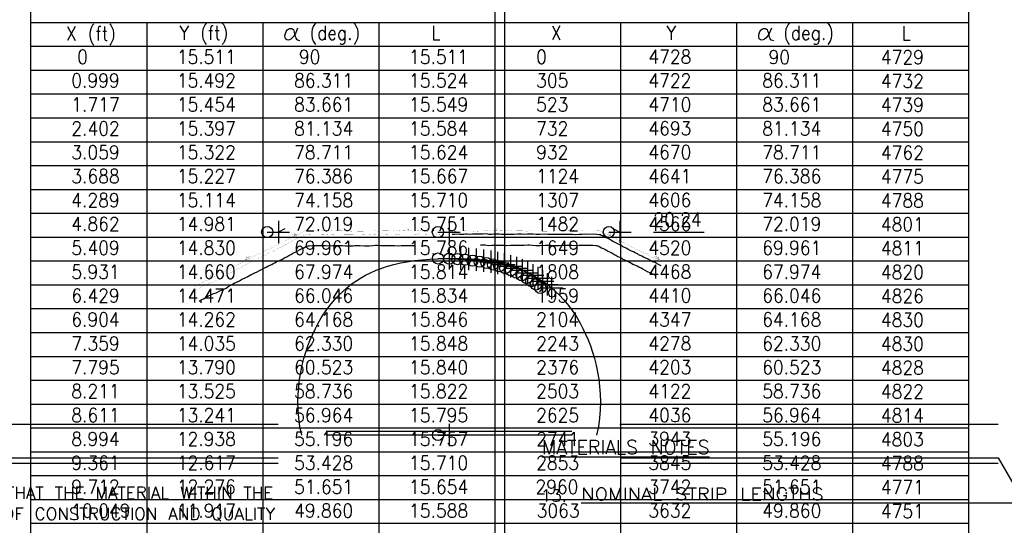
# Model space of a CAD drawing. Extents: x 0 to 1164, y 0 to 483.
# Tile 10 of 17: x 155 to 243, y 159 to 204. Entities that reach past the tile are written whole.
import ezdxf

# ---------------------------------------------------------------- set-up
doc = ezdxf.new("R2010")
doc.units = 0
doc.header["$MEASUREMENT"] = 0
for name, color, linetype in [('ARC-CENT', 1, 'CONTINUOUS'), ('ARC-CONST', 1, 'CONTINUOUS'), ('ARC-PTS', 1, 'CONTINUOUS'), ('ARC-SOIL', 1, 'CONTINUOUS'), ('DWG-LINES', 7, 'CONTINUOUS'), ('FILENAME', 1, 'CONTINUOUS'), ('OUTLINE', 7, 'CONTINUOUS'), ('POINTS', 1, 'CONTINUOUS'), ('REBAR', 7, 'CONTINUOUS'), ('RS_LABELS', 7, 'CONTINUOUS'), ('TRASH', 1, 'CONTINUOUS'), ('TUBES', 1, 'CONTINUOUS'), ('WELDS', 1, 'CONTINUOUS')]:
    doc.layers.add(name, color=color, linetype=linetype)
doc.styles.add('TXT_SHX', font='txt.shx')

# ---------------------------------------------------------------- blocks, each defined once
blk = doc.blocks.new('NTS_G1')
at = {"layer": 'WELDS', "color": 24, "linetype": 'CONTINUOUS', "style": 'TXT_SHX'}
for s, height, p in [('%%uMATERIALS NOTES', 1.25, (201.39, 165.362)), ('13.', 1.1, (201.275, 161.103))]:
    blk.add_text(s, height=height, dxfattribs=at).set_placement(p)
for s, width, p in [('DESIGN IS BASED ON THE ASSUMPTION THAT THE MATERIAL WITHIN THE', 0.997, (122.413, 161.342)), ('%%uNOMINAL STRIP LENGTHS                                ', 1.161, (204.917, 161.227)), ('REINFORCED EARTH VOLUME, METHODS OF CONSTRUCTION AND QUALITY', 1.002, (122.413, 159.457))]:
    blk.add_text(s, height=1.09999, dxfattribs=dict(at, width=width)).set_placement(p)
blk = doc.blocks.new('NTS_G3')
at = {"layer": 'WELDS', "color": 24, "linetype": 'CONTINUOUS', "style": 'TXT_SHX'}
for s, height, p in [('%%uMATERIALS NOTES', 1.25, (201.39, 165.362)), ('13.', 1.1, (201.275, 161.103))]:
    blk.add_text(s, height=height, dxfattribs=at).set_placement(p)
for s, width, p in [('DESIGN IS BASED ON THE ASSUMPTION THAT THE MATERIAL WITHIN THE', 0.997, (122.413, 161.342)), ('%%uNOMINAL STRIP LENGTHS                                ', 1.161, (204.917, 161.227)), ('REINFORCED EARTH VOLUME, METHODS OF CONSTRUCTION AND QUALITY', 1.002, (122.413, 159.457))]:
    blk.add_text(s, height=1.09999, dxfattribs=dict(at, width=width)).set_placement(p)
blk = doc.blocks.new('GSAA')
at = {"layer": 'REBAR', "color": 7, "linetype": 'CONTINUOUS'}
blk.add_lwpolyline([(0.089, 0.0832), (0.0735, 0.0474), (0.0617, 0.0292), (0.0517, 0.017), (0.0422, 0.0084), (0.0325, 0.0032), (0.0228, 0.0013), (0.0137, 0.0026), (0.0063, 0.0079), (0.0018, 0.0178), (0.0009, 0.0313), (0.0039, 0.0468), (0.0097, 0.0611), (0.017, 0.0715), (0.0249, 0.078), (0.0329, 0.0813), (0.0408, 0.0821), (0.0484, 0.081), (0.0549, 0.0783), (0.0598, 0.0737), (0.0632, 0.0667), (0.0657, 0.057), (0.068, 0.0457), (0.0708, 0.0341), (0.0739, 0.0232), (0.0773, 0.0138), (0.0814, 0.0068), (0.0878, 0.0025), (0.1028, -0.0008)], dxfattribs=at)

msp = doc.modelspace()

# ---------------------------------------------------------------- linework, layer by layer
at = {"layer": 'ARC-CENT', "color": 7, "linetype": 'CONTINUOUS'}
msp.add_lwpolyline([(179.833, 167.075), (179.67, 167.847), (179.564, 168.6), (179.505, 169.334), (179.489, 170.049), (179.508, 170.744), (179.559, 171.42), (179.638, 172.076), (179.743, 172.713), (179.872, 173.331), (180.022, 173.93), (180.192, 174.509), (180.381, 175.069), (180.588, 175.61), (180.811, 176.131), (181.051, 176.633), (181.306, 177.116), (181.576, 177.579), (181.861, 178.024), (182.161, 178.448), (182.475, 178.854), (182.804, 179.24), (183.148, 179.607), (183.507, 179.955), (183.882, 180.283), (184.272, 180.592), (184.68, 180.881), (185.106, 181.152), (185.55, 181.403), (186.014, 181.635), (186.5, 181.847), (187.008, 182.04), (187.541, 182.214), (188.099, 182.368), (188.685, 182.504), (189.298, 182.619), (189.94, 182.716), (190.611, 182.793), (191.31, 182.851), (192.043, 182.89), (193.063, 182.909), (194.082, 182.89), (194.815, 182.851), (195.514, 182.793), (196.185, 182.716), (196.827, 182.619), (197.441, 182.504), (198.026, 182.368), (198.584, 182.214), (199.117, 182.04), (199.625, 181.847), (200.111, 181.635), (200.575, 181.403), (201.02, 181.152), (201.445, 180.881), (201.853, 180.592), (202.244, 180.283), (202.618, 179.955), (202.977, 179.607), (203.321, 179.24), (203.65, 178.854), (203.964, 178.448), (204.264, 178.024), (204.549, 177.579), (204.819, 177.116), (205.074, 176.633), (205.314, 176.131), (205.537, 175.61), (205.744, 175.069), (205.933, 174.509), (206.103, 173.93), (206.254, 173.331), (206.382, 172.713), (206.487, 172.076), (206.567, 171.42), (206.618, 170.744), (206.637, 170.049), (206.62, 169.334), (206.562, 168.6), (206.456, 167.847), (206.293, 167.075)], dxfattribs=at)
msp.add_lwpolyline([(179.833, 167.075), (179.67, 167.847), (179.564, 168.6), (179.505, 169.334), (179.489, 170.049), (179.508, 170.744), (179.559, 171.42), (179.638, 172.076), (179.743, 172.713), (179.872, 173.331), (180.022, 173.93), (180.192, 174.509), (180.381, 175.069), (180.588, 175.61), (180.811, 176.131), (181.051, 176.633), (181.306, 177.116), (181.576, 177.579), (181.861, 178.024), (182.161, 178.448), (182.475, 178.854), (182.804, 179.24), (183.148, 179.607), (183.507, 179.955), (183.882, 180.283), (184.272, 180.592), (184.68, 180.881), (185.106, 181.152), (185.55, 181.403), (186.014, 181.635), (186.5, 181.847), (187.008, 182.04), (187.541, 182.214), (188.099, 182.368), (188.685, 182.504), (189.298, 182.619), (189.94, 182.716), (190.611, 182.793), (191.31, 182.851), (192.043, 182.89), (193.063, 182.909), (194.082, 182.89), (194.815, 182.851), (195.514, 182.793), (196.185, 182.716), (196.827, 182.619), (197.441, 182.504), (198.026, 182.368), (198.584, 182.214), (199.117, 182.04), (199.625, 181.847), (200.111, 181.635), (200.575, 181.403), (201.02, 181.152), (201.445, 180.881), (201.853, 180.592), (202.244, 180.283), (202.618, 179.955), (202.977, 179.607), (203.321, 179.24), (203.65, 178.854), (203.964, 178.448), (204.264, 178.024), (204.549, 177.579), (204.819, 177.116), (205.074, 176.633), (205.314, 176.131), (205.537, 175.61), (205.744, 175.069), (205.933, 174.509), (206.103, 173.93), (206.254, 173.331), (206.382, 172.713), (206.487, 172.076), (206.567, 171.42), (206.618, 170.744), (206.637, 170.049), (206.62, 169.334), (206.562, 168.6), (206.456, 167.847), (206.293, 167.075)], dxfattribs=at)
at = {"layer": 'ARC-CONST', "color": 7, "linetype": 'CONTINUOUS'}
for p, q in [((177.729, 186.283), (177.729, 184.283)), ((177.729, 186.283), (177.729, 184.283)), ((208.396, 186.283), (208.396, 184.283)), ((208.396, 186.283), (208.396, 184.283)), ((176.729, 185.283), (178.729, 185.283)), ((176.729, 185.283), (178.729, 185.283)), ((178.313, 185.575), (177.729, 185.283)), ((178.313, 185.575), (177.729, 185.283)), ((207.396, 185.283), (209.396, 185.283)), ((207.396, 185.283), (209.396, 185.283)), ((207.813, 185.575), (208.396, 185.283)), ((207.813, 185.575), (208.396, 185.283)), ((193.063, 168.075), (193.063, 166.075)), ((193.063, 168.075), (193.063, 166.075)), ((192.063, 167.075), (194.063, 167.075)), ((192.063, 167.075), (194.063, 167.075))]:
    msp.add_line(p, q, dxfattribs=at)
for centre in [(176.729, 185.283), (176.729, 185.283), (207.396, 185.283), (207.396, 185.283), (192.063, 167.075), (192.063, 167.075)]:
    msp.add_circle(centre, 0.5, dxfattribs=at)
at = {"layer": 'ARC-PTS', "color": 5, "linetype": 'CONTINUOUS'}
for p, q in [((193.063, 183.909), (193.063, 181.909)), ((193.063, 183.909), (193.063, 181.909)), ((194.068, 183.89), (194.068, 181.89)), ((194.068, 183.89), (194.068, 181.89)), ((194.796, 183.852), (194.796, 181.852)), ((194.796, 183.852), (194.796, 181.852)), ((195.491, 183.794), (195.491, 181.794)), ((195.491, 183.794), (195.491, 181.794)), ((196.158, 183.718), (196.158, 181.718)), ((196.158, 183.718), (196.158, 181.718)), ((196.798, 183.622), (196.798, 181.622)), ((196.798, 183.622), (196.798, 181.622)), ((197.411, 183.506), (197.411, 181.506)), ((197.411, 183.506), (197.411, 181.506)), ((197.997, 183.371), (197.997, 181.371)), ((197.997, 183.371), (197.997, 181.371)), ((198.558, 183.216), (198.558, 181.216)), ((198.558, 183.216), (198.558, 181.216)), ((199.093, 183.042), (199.093, 181.042)), ((199.093, 183.042), (199.093, 181.042)), ((192.063, 182.909), (194.063, 182.909)), ((192.063, 182.909), (194.063, 182.909)), ((193.068, 182.89), (195.068, 182.89)), ((193.068, 182.89), (195.068, 182.89)), ((193.796, 182.852), (195.796, 182.852)), ((193.796, 182.852), (195.796, 182.852)), ((194.491, 182.794), (196.491, 182.794)), ((194.491, 182.794), (196.491, 182.794)), ((195.158, 182.718), (197.158, 182.718)), ((195.158, 182.718), (197.158, 182.718)), ((195.798, 182.622), (197.798, 182.622)), ((195.798, 182.622), (197.798, 182.622)), ((196.411, 182.506), (198.411, 182.506)), ((196.411, 182.506), (198.411, 182.506)), ((196.997, 182.371), (198.997, 182.371)), ((196.997, 182.371), (198.997, 182.371)), ((197.558, 182.216), (199.558, 182.216)), ((197.558, 182.216), (199.558, 182.216)), ((199.606, 182.848), (199.606, 180.848)), ((199.606, 182.848), (199.606, 180.848)), ((200.096, 182.633), (200.096, 180.633)), ((200.096, 182.633), (200.096, 180.633)), ((200.566, 182.4), (200.566, 180.4)), ((200.566, 182.4), (200.566, 180.4)), ((201.016, 182.146), (201.016, 180.146)), ((201.016, 182.146), (201.016, 180.146)), ((198.093, 182.042), (200.093, 182.042)), ((198.093, 182.042), (200.093, 182.042)), ((198.606, 181.848), (200.606, 181.848)), ((198.606, 181.848), (200.606, 181.848)), ((199.096, 181.633), (201.096, 181.633)), ((199.096, 181.633), (201.096, 181.633)), ((199.566, 181.4), (201.566, 181.4)), ((199.566, 181.4), (201.566, 181.4)), ((201.447, 181.872), (201.447, 179.872)), ((201.447, 181.872), (201.447, 179.872)), ((201.861, 181.579), (201.861, 179.579)), ((201.861, 181.579), (201.861, 179.579)), ((202.257, 181.267), (202.257, 179.267)), ((202.257, 181.267), (202.257, 179.267)), ((200.016, 181.146), (202.016, 181.146)), ((200.016, 181.146), (202.016, 181.146)), ((200.447, 180.872), (202.447, 180.872)), ((200.447, 180.872), (202.447, 180.872)), ((200.861, 180.579), (202.861, 180.579)), ((200.861, 180.579), (202.861, 180.579)), ((201.257, 180.267), (203.257, 180.267)), ((201.257, 180.267), (203.257, 180.267)), ((193.063, 168.075), (193.063, 166.075)), ((193.063, 168.075), (193.063, 166.075)), ((192.063, 167.075), (194.063, 167.075)), ((192.063, 167.075), (194.063, 167.075))]:
    msp.add_line(p, q, dxfattribs=at)
at = {"layer": 'ARC-PTS', "color": 7, "linetype": 'CONTINUOUS'}
msp.add_lwpolyline([(193.063, 182.909), (194.082, 182.89), (194.815, 182.851), (195.514, 182.793), (196.185, 182.716), (196.827, 182.619), (197.441, 182.504), (198.026, 182.368), (198.584, 182.214), (199.117, 182.04), (199.625, 181.847), (200.111, 181.635), (200.575, 181.403), (201.02, 181.152), (201.445, 180.881), (201.853, 180.592), (202.244, 180.283), (202.618, 179.955), (202.977, 179.607), (203.321, 179.24), (203.65, 178.854), (203.964, 178.448), (204.264, 178.024), (204.549, 177.579), (204.819, 177.116), (205.074, 176.633), (205.314, 176.131), (205.537, 175.61), (205.744, 175.069), (205.933, 174.509), (206.103, 173.93), (206.254, 173.331), (206.382, 172.713), (206.487, 172.076), (206.567, 171.42), (206.618, 170.744), (206.637, 170.049), (206.62, 169.334), (206.562, 168.6), (206.456, 167.847), (206.293, 167.075)], dxfattribs=at)
msp.add_lwpolyline([(193.063, 182.909), (194.082, 182.89), (194.815, 182.851), (195.514, 182.793), (196.185, 182.716), (196.827, 182.619), (197.441, 182.504), (198.026, 182.368), (198.584, 182.214), (199.117, 182.04), (199.625, 181.847), (200.111, 181.635), (200.575, 181.403), (201.02, 181.152), (201.445, 180.881), (201.853, 180.592), (202.244, 180.283), (202.618, 179.955), (202.977, 179.607), (203.321, 179.24), (203.65, 178.854), (203.964, 178.448), (204.264, 178.024), (204.549, 177.579), (204.819, 177.116), (205.074, 176.633), (205.314, 176.131), (205.537, 175.61), (205.744, 175.069), (205.933, 174.509), (206.103, 173.93), (206.254, 173.331), (206.382, 172.713), (206.487, 172.076), (206.567, 171.42), (206.618, 170.744), (206.637, 170.049), (206.62, 169.334), (206.562, 168.6), (206.456, 167.847), (206.293, 167.075)], dxfattribs=at)
at = {"layer": 'ARC-PTS', "color": 5, "linetype": 'CONTINUOUS'}
for centre in [(192.063, 182.909), (192.063, 182.909), (193.068, 182.89), (193.068, 182.89), (193.796, 182.852), (193.796, 182.852), (194.491, 182.794), (194.491, 182.794), (195.158, 182.718), (195.158, 182.718), (195.798, 182.622), (195.798, 182.622), (196.411, 182.506), (196.411, 182.506), (196.997, 182.371), (196.997, 182.371), (197.558, 182.216), (197.558, 182.216), (198.093, 182.042), (198.093, 182.042), (198.606, 181.848), (198.606, 181.848), (199.096, 181.633), (199.096, 181.633), (199.566, 181.4), (199.566, 181.4), (200.016, 181.146), (200.016, 181.146), (200.447, 180.872), (200.447, 180.872), (200.861, 180.579), (200.861, 180.579), (201.257, 180.267), (201.257, 180.267), (192.063, 167.075), (192.063, 167.075)]:
    msp.add_circle(centre, 0.5, dxfattribs=at)
at = {"layer": 'ARC-SOIL', "color": 234, "linetype": 'CONTINUOUS', "const_width": 0.00984}
for points in [[(170.062, 180.334), (170.322, 180.466), (170.541, 180.564), (170.739, 180.67), (170.941, 180.78), (171.087, 180.869), (171.234, 180.915), (171.408, 180.987), (171.556, 181.059), (171.67, 181.105), (171.486, 181.243), (171.658, 181.191), (171.596, 181.409), (171.664, 181.289), (171.694, 181.52), (171.688, 181.201), (171.867, 181.431), (171.74, 181.169), (171.812, 181.185), (172.055, 181.309), (172.179, 181.373), (172.431, 181.502), (172.497, 181.57), (172.67, 181.662), (172.834, 181.742), (173.004, 181.826), (173.227, 181.956), (173.415, 182.046), (173.649, 182.134), (173.879, 182.281), (174.09, 182.355), (174.238, 182.423), (174.446, 182.533), (174.586, 182.635), (174.793, 182.723), (174.927, 182.817), (174.737, 182.849), (174.903, 182.843), (174.801, 183.004), (174.911, 182.883), (174.913, 183.152), (174.867, 182.853), (175.055, 183.132), (174.959, 182.888), (175.229, 183.12), (174.999, 182.807), (175.211, 182.894), (175.432, 183.046), (175.674, 183.176), (175.894, 183.316), (176.131, 183.396), (176.351, 183.502), (176.619, 183.631), (176.806, 183.707), (176.836, 183.685), (177.038, 183.809), (177.356, 183.977), (177.591, 184.115), (177.743, 184.205), (177.977, 184.316), (178.214, 184.436), (178.428, 184.536), (178.604, 184.642), (178.781, 184.726), (178.927, 184.804), (179.031, 184.852), (179.161, 184.912), (179.241, 184.952), (179.021, 185.065), (179.177, 184.997), (179.119, 185.215), (179.241, 184.936), (179.319, 185.189), (179.279, 184.942), (179.415, 185.095), (179.349, 184.983), (179.474, 185.037), (179.538, 185.077), (179.59, 185.095), (179.69, 185.147), (179.776, 185.207), (179.892, 185.249), (179.972, 185.319), (180.112, 185.373), (180.181, 185.389), (180.349, 185.391), (180.573, 185.397), (180.785, 185.407), (180.926, 185.393), (181.046, 185.403), (181.156, 185.409), (181.296, 185.399), (181.51, 185.397), (181.633, 185.409), (181.729, 185.419), (181.857, 185.437), (181.981, 185.433), (182.127, 185.427), (182.32, 185.431), (182.47, 185.445), (182.62, 185.437), (182.792, 185.435), (182.902, 185.417), (183.043, 185.409), (183.133, 185.401), (183.135, 185.405), (183.085, 185.519), (183.183, 185.403), (183.229, 185.561), (183.227, 185.433), (183.329, 185.509), (183.265, 185.417), (183.329, 185.423), (183.483, 185.401), (183.571, 185.373), (183.736, 185.375), (183.832, 185.369), (183.986, 185.371), (184.14, 185.369), (184.565, 185.335), (184.853, 185.355), (185.064, 185.361), (185.292, 185.355), (185.442, 185.373), (185.59, 185.367), (185.765, 185.377), (185.949, 185.377), (186.141, 185.373), (186.402, 185.385), (186.672, 185.361), (186.848, 185.365), (187.091, 185.387), (187.311, 185.385), (187.487, 185.387), (187.657, 185.395), (187.85, 185.411), (188.04, 185.413), (188.174, 185.437), (188.294, 185.421), (188.448, 185.445), (188.569, 185.419), (188.721, 185.425), (188.877, 185.423), (189.033, 185.413), (189.145, 185.425), (189.276, 185.439), (189.41, 185.449), (189.402, 185.451), (189.284, 185.593), (189.38, 185.465), (189.4, 185.559), (189.42, 185.451), (189.472, 185.493), (189.422, 185.467), (189.42, 185.469), (189.582, 185.425), (189.782, 185.403), (190.035, 185.405), (190.051, 185.391), (190.289, 185.423), (190.558, 185.371), (190.896, 185.375), (191.218, 185.349), (191.419, 185.353), (191.557, 185.367), (191.861, 185.383), (192.086, 185.367), (192.172, 185.385), (192.416, 185.381), (192.639, 185.379), (192.941, 185.367), (193.141, 185.355), (193.315, 185.351), (193.45, 185.379)], [(170.062, 180.334), (170.322, 180.466), (170.541, 180.564), (170.739, 180.67), (170.941, 180.78), (171.087, 180.869), (171.234, 180.915), (171.408, 180.987), (171.556, 181.059), (171.67, 181.105), (171.486, 181.243), (171.658, 181.191), (171.596, 181.409), (171.664, 181.289), (171.694, 181.52), (171.688, 181.201), (171.867, 181.431), (171.74, 181.169), (171.812, 181.185), (172.055, 181.309), (172.179, 181.373), (172.431, 181.502), (172.497, 181.57), (172.67, 181.662), (172.834, 181.742), (173.004, 181.826), (173.227, 181.956), (173.415, 182.046), (173.649, 182.134), (173.879, 182.281), (174.09, 182.355), (174.238, 182.423), (174.446, 182.533), (174.586, 182.635), (174.793, 182.723), (174.927, 182.817), (174.737, 182.849), (174.903, 182.843), (174.801, 183.004), (174.911, 182.883), (174.913, 183.152), (174.867, 182.853), (175.055, 183.132), (174.959, 182.888), (175.229, 183.12), (174.999, 182.807), (175.211, 182.894), (175.432, 183.046), (175.674, 183.176), (175.894, 183.316), (176.131, 183.396), (176.351, 183.502), (176.619, 183.631), (176.806, 183.707), (176.836, 183.685), (177.038, 183.809), (177.356, 183.977), (177.591, 184.115), (177.743, 184.205), (177.977, 184.316), (178.214, 184.436), (178.428, 184.536), (178.604, 184.642), (178.781, 184.726), (178.927, 184.804), (179.031, 184.852), (179.161, 184.912), (179.241, 184.952), (179.021, 185.065), (179.177, 184.997), (179.119, 185.215), (179.241, 184.936), (179.319, 185.189), (179.279, 184.942), (179.415, 185.095), (179.349, 184.983), (179.474, 185.037), (179.538, 185.077), (179.59, 185.095), (179.69, 185.147), (179.776, 185.207), (179.892, 185.249), (179.972, 185.319), (180.112, 185.373), (180.181, 185.389), (180.349, 185.391), (180.573, 185.397), (180.785, 185.407), (180.926, 185.393), (181.046, 185.403), (181.156, 185.409), (181.296, 185.399), (181.51, 185.397), (181.633, 185.409), (181.729, 185.419), (181.857, 185.437), (181.981, 185.433), (182.127, 185.427), (182.32, 185.431), (182.47, 185.445), (182.62, 185.437), (182.792, 185.435), (182.902, 185.417), (183.043, 185.409), (183.133, 185.401), (183.135, 185.405), (183.085, 185.519), (183.183, 185.403), (183.229, 185.561), (183.227, 185.433), (183.329, 185.509), (183.265, 185.417), (183.329, 185.423), (183.483, 185.401), (183.571, 185.373), (183.736, 185.375), (183.832, 185.369), (183.986, 185.371), (184.14, 185.369), (184.565, 185.335), (184.853, 185.355), (185.064, 185.361), (185.292, 185.355), (185.442, 185.373), (185.59, 185.367), (185.765, 185.377), (185.949, 185.377), (186.141, 185.373), (186.402, 185.385), (186.672, 185.361), (186.848, 185.365), (187.091, 185.387), (187.311, 185.385), (187.487, 185.387), (187.657, 185.395), (187.85, 185.411), (188.04, 185.413), (188.174, 185.437), (188.294, 185.421), (188.448, 185.445), (188.569, 185.419), (188.721, 185.425), (188.877, 185.423), (189.033, 185.413), (189.145, 185.425), (189.276, 185.439), (189.41, 185.449), (189.402, 185.451), (189.284, 185.593), (189.38, 185.465), (189.4, 185.559), (189.42, 185.451), (189.472, 185.493), (189.422, 185.467), (189.42, 185.469), (189.582, 185.425), (189.782, 185.403), (190.035, 185.405), (190.051, 185.391), (190.289, 185.423), (190.558, 185.371), (190.896, 185.375), (191.218, 185.349), (191.419, 185.353), (191.557, 185.367), (191.861, 185.383), (192.086, 185.367), (192.172, 185.385), (192.416, 185.381), (192.639, 185.379), (192.941, 185.367), (193.141, 185.355), (193.315, 185.351), (193.45, 185.379)], [(212.125, 182.635), (211.92, 182.723), (211.786, 182.817), (211.976, 182.849), (211.81, 182.843), (211.912, 183.004), (211.802, 182.883), (211.8, 183.152), (211.846, 182.853), (211.658, 183.132), (211.754, 182.888), (211.484, 183.12), (211.714, 182.807), (211.502, 182.894), (211.281, 183.046), (211.039, 183.176), (210.819, 183.316), (210.582, 183.396), (210.362, 183.502), (210.094, 183.631), (209.907, 183.707), (209.877, 183.685), (209.675, 183.809), (209.357, 183.977), (209.122, 184.115), (208.97, 184.205), (208.736, 184.316), (208.499, 184.436), (208.285, 184.536), (208.109, 184.642), (207.931, 184.726), (207.786, 184.804), (207.682, 184.852), (207.552, 184.912), (207.472, 184.952), (207.692, 185.065), (207.536, 184.997), (207.594, 185.215), (207.472, 184.936), (207.394, 185.189), (207.434, 184.942), (207.298, 185.095), (207.364, 184.983), (207.238, 185.037), (207.174, 185.077), (207.123, 185.095), (207.023, 185.147), (206.937, 185.207), (206.821, 185.249), (206.741, 185.319), (206.601, 185.373), (206.531, 185.389), (206.364, 185.391), (206.14, 185.397), (205.928, 185.407), (205.786, 185.393), (205.667, 185.403), (205.557, 185.409), (205.417, 185.399), (205.203, 185.397), (205.08, 185.409), (204.984, 185.419), (204.856, 185.437), (204.732, 185.433), (204.586, 185.427), (204.393, 185.431), (204.243, 185.445), (204.093, 185.437), (203.921, 185.435), (203.811, 185.417), (203.67, 185.409), (203.58, 185.401), (203.578, 185.405), (203.628, 185.519), (203.53, 185.403), (203.484, 185.561), (203.486, 185.433), (203.384, 185.509), (203.448, 185.417), (203.384, 185.423), (203.23, 185.401), (203.142, 185.373), (202.977, 185.375), (202.881, 185.369), (202.727, 185.371), (202.573, 185.369), (202.148, 185.335), (201.86, 185.355), (201.648, 185.361), (201.421, 185.355), (201.271, 185.373), (201.123, 185.367), (200.947, 185.377), (200.764, 185.377), (200.572, 185.373), (200.31, 185.385), (200.041, 185.361), (199.865, 185.365), (199.621, 185.387), (199.402, 185.385), (199.226, 185.387), (199.056, 185.395), (198.862, 185.411), (198.673, 185.413), (198.539, 185.437), (198.419, 185.421), (198.265, 185.445), (198.144, 185.419), (197.992, 185.425), (197.836, 185.423), (197.68, 185.413), (197.568, 185.425), (197.437, 185.439), (197.303, 185.449), (197.311, 185.451), (197.429, 185.593), (197.333, 185.465), (197.313, 185.559), (197.293, 185.451), (197.241, 185.493), (197.291, 185.467), (197.293, 185.469), (197.131, 185.425), (196.931, 185.403), (196.678, 185.405), (196.662, 185.391), (196.424, 185.423), (196.154, 185.371), (195.817, 185.375), (195.495, 185.349), (195.294, 185.353), (195.156, 185.367), (194.852, 185.383), (194.627, 185.367), (194.541, 185.385), (194.297, 185.381), (194.073, 185.379), (193.772, 185.367), (193.572, 185.355), (193.398, 185.351), (193.263, 185.379)], [(212.125, 182.635), (211.92, 182.723), (211.786, 182.817), (211.976, 182.849), (211.81, 182.843), (211.912, 183.004), (211.802, 182.883), (211.8, 183.152), (211.846, 182.853), (211.658, 183.132), (211.754, 182.888), (211.484, 183.12), (211.714, 182.807), (211.502, 182.894), (211.281, 183.046), (211.039, 183.176), (210.819, 183.316), (210.582, 183.396), (210.362, 183.502), (210.094, 183.631), (209.907, 183.707), (209.877, 183.685), (209.675, 183.809), (209.357, 183.977), (209.122, 184.115), (208.97, 184.205), (208.736, 184.316), (208.499, 184.436), (208.285, 184.536), (208.109, 184.642), (207.931, 184.726), (207.786, 184.804), (207.682, 184.852), (207.552, 184.912), (207.472, 184.952), (207.692, 185.065), (207.536, 184.997), (207.594, 185.215), (207.472, 184.936), (207.394, 185.189), (207.434, 184.942), (207.298, 185.095), (207.364, 184.983), (207.238, 185.037), (207.174, 185.077), (207.123, 185.095), (207.023, 185.147), (206.937, 185.207), (206.821, 185.249), (206.741, 185.319), (206.601, 185.373), (206.531, 185.389), (206.364, 185.391), (206.14, 185.397), (205.928, 185.407), (205.786, 185.393), (205.667, 185.403), (205.557, 185.409), (205.417, 185.399), (205.203, 185.397), (205.08, 185.409), (204.984, 185.419), (204.856, 185.437), (204.732, 185.433), (204.586, 185.427), (204.393, 185.431), (204.243, 185.445), (204.093, 185.437), (203.921, 185.435), (203.811, 185.417), (203.67, 185.409), (203.58, 185.401), (203.578, 185.405), (203.628, 185.519), (203.53, 185.403), (203.484, 185.561), (203.486, 185.433), (203.384, 185.509), (203.448, 185.417), (203.384, 185.423), (203.23, 185.401), (203.142, 185.373), (202.977, 185.375), (202.881, 185.369), (202.727, 185.371), (202.573, 185.369), (202.148, 185.335), (201.86, 185.355), (201.648, 185.361), (201.421, 185.355), (201.271, 185.373), (201.123, 185.367), (200.947, 185.377), (200.764, 185.377), (200.572, 185.373), (200.31, 185.385), (200.041, 185.361), (199.865, 185.365), (199.621, 185.387), (199.402, 185.385), (199.226, 185.387), (199.056, 185.395), (198.862, 185.411), (198.673, 185.413), (198.539, 185.437), (198.419, 185.421), (198.265, 185.445), (198.144, 185.419), (197.992, 185.425), (197.836, 185.423), (197.68, 185.413), (197.568, 185.425), (197.437, 185.439), (197.303, 185.449), (197.311, 185.451), (197.429, 185.593), (197.333, 185.465), (197.313, 185.559), (197.293, 185.451), (197.241, 185.493), (197.291, 185.467), (197.293, 185.469), (197.131, 185.425), (196.931, 185.403), (196.678, 185.405), (196.662, 185.391), (196.424, 185.423), (196.154, 185.371), (195.817, 185.375), (195.495, 185.349), (195.294, 185.353), (195.156, 185.367), (194.852, 185.383), (194.627, 185.367), (194.541, 185.385), (194.297, 185.381), (194.073, 185.379), (193.772, 185.367), (193.572, 185.355), (193.398, 185.351), (193.263, 185.379)], [(170.084, 179.927), (170.316, 180.069), (170.547, 180.186), (170.783, 180.316), (170.981, 180.446), (171.234, 180.54), (171.496, 180.672), (171.756, 180.746), (172.033, 180.915), (172.245, 180.989), (172.542, 181.127), (172.822, 181.319), (173.06, 181.429), (173.301, 181.578), (173.523, 181.666), (173.755, 181.776), (174.028, 181.95), (174.272, 182.064), (174.47, 182.152), (174.807, 182.349), (174.993, 182.443), (175.159, 182.551), (175.382, 182.615), (175.572, 182.725), (175.798, 182.839), (175.988, 182.942), (176.197, 183.034), (176.349, 183.112), (176.515, 183.186), (176.641, 183.236), (176.754, 183.33), (176.968, 183.42), (177.094, 183.49), (177.27, 183.57), (177.461, 183.653), (177.569, 183.709), (177.707, 183.807), (177.879, 183.889), (178.047, 183.965), (178.216, 184.059), (178.358, 184.129), (178.558, 184.259), (178.762, 184.35), (178.945, 184.432), (179.077, 184.52), (179.227, 184.616), (179.391, 184.704), (179.562, 184.756), (179.728, 184.854), (179.868, 184.948), (180.012, 184.979), (180.122, 185.047), (180.173, 185.019), (180.383, 185.049), (180.733, 185.075), (181.226, 185.065), (181.43, 185.077), (181.697, 185.059), (181.995, 185.069), (182.33, 185.043), (182.578, 185.059), (182.86, 185.069), (183.157, 185.071), (183.523, 185.069), (183.768, 185.057), (183.87, 185.057), (184.07, 185.057), (184.389, 185.055), (184.535, 185.071), (184.781, 185.071), (185.038, 185.075), (185.506, 185.053), (185.831, 185.051), (186.133, 185.075), (186.383, 185.091), (186.608, 185.101), (186.944, 185.071), (187.143, 185.079), (187.475, 185.087), (187.85, 185.073), (188.188, 185.069), (188.468, 185.051), (188.709, 185.071), (188.953, 185.073), (189.139, 185.079), (189.368, 185.081), (189.628, 185.077), (189.855, 185.073), (190.075, 185.057), (190.331, 185.119), (190.588, 185.103), (190.86, 185.097), (191.154, 185.079), (191.363, 185.081), (191.561, 185.083), (191.819, 185.073), (192.042, 185.101), (192.186, 185.091), (192.336, 185.073), (192.464, 185.057), (192.568, 185.067), (192.735, 185.067), (192.879, 185.083), (193.137, 185.071), (193.291, 185.071), (193.378, 185.061)], [(170.084, 179.927), (170.316, 180.069), (170.547, 180.186), (170.783, 180.316), (170.981, 180.446), (171.234, 180.54), (171.496, 180.672), (171.756, 180.746), (172.033, 180.915), (172.245, 180.989), (172.542, 181.127), (172.822, 181.319), (173.06, 181.429), (173.301, 181.578), (173.523, 181.666), (173.755, 181.776), (174.028, 181.95), (174.272, 182.064), (174.47, 182.152), (174.807, 182.349), (174.993, 182.443), (175.159, 182.551), (175.382, 182.615), (175.572, 182.725), (175.798, 182.839), (175.988, 182.942), (176.197, 183.034), (176.349, 183.112), (176.515, 183.186), (176.641, 183.236), (176.754, 183.33), (176.968, 183.42), (177.094, 183.49), (177.27, 183.57), (177.461, 183.653), (177.569, 183.709), (177.707, 183.807), (177.879, 183.889), (178.047, 183.965), (178.216, 184.059), (178.358, 184.129), (178.558, 184.259), (178.762, 184.35), (178.945, 184.432), (179.077, 184.52), (179.227, 184.616), (179.391, 184.704), (179.562, 184.756), (179.728, 184.854), (179.868, 184.948), (180.012, 184.979), (180.122, 185.047), (180.173, 185.019), (180.383, 185.049), (180.733, 185.075), (181.226, 185.065), (181.43, 185.077), (181.697, 185.059), (181.995, 185.069), (182.33, 185.043), (182.578, 185.059), (182.86, 185.069), (183.157, 185.071), (183.523, 185.069), (183.768, 185.057), (183.87, 185.057), (184.07, 185.057), (184.389, 185.055), (184.535, 185.071), (184.781, 185.071), (185.038, 185.075), (185.506, 185.053), (185.831, 185.051), (186.133, 185.075), (186.383, 185.091), (186.608, 185.101), (186.944, 185.071), (187.143, 185.079), (187.475, 185.087), (187.85, 185.073), (188.188, 185.069), (188.468, 185.051), (188.709, 185.071), (188.953, 185.073), (189.139, 185.079), (189.368, 185.081), (189.628, 185.077), (189.855, 185.073), (190.075, 185.057), (190.331, 185.119), (190.588, 185.103), (190.86, 185.097), (191.154, 185.079), (191.363, 185.081), (191.561, 185.083), (191.819, 185.073), (192.042, 185.101), (192.186, 185.091), (192.336, 185.073), (192.464, 185.057), (192.568, 185.067), (192.735, 185.067), (192.879, 185.083), (193.137, 185.071), (193.291, 185.071), (193.378, 185.061)]]:
    msp.add_lwpolyline(points, dxfattribs=at)
at = {"layer": 'ARC-SOIL', "color": 234, "linetype": 'CONTINUOUS'}
for points in [[(212.087, 182.241), (211.906, 182.349), (211.72, 182.443), (211.554, 182.551), (211.33, 182.615), (211.141, 182.725), (210.915, 182.839), (210.725, 182.942), (210.516, 183.034), (210.364, 183.112), (210.198, 183.186), (210.072, 183.236), (209.958, 183.33), (209.745, 183.42), (209.619, 183.49), (209.443, 183.57), (209.251, 183.653), (209.144, 183.709), (209.006, 183.807), (208.834, 183.889), (208.666, 183.965), (208.497, 184.059), (208.355, 184.129), (208.155, 184.259), (207.951, 184.35), (207.768, 184.432), (207.636, 184.52), (207.486, 184.616), (207.322, 184.704), (207.151, 184.756), (206.985, 184.854), (206.845, 184.948), (206.701, 184.979), (206.591, 185.047), (206.539, 185.019), (206.33, 185.049), (205.98, 185.075), (205.487, 185.065), (205.283, 185.077), (205.016, 185.059), (204.718, 185.069), (204.383, 185.043), (204.135, 185.059), (203.853, 185.069), (203.556, 185.071), (203.19, 185.069), (202.945, 185.057), (202.843, 185.057), (202.643, 185.057), (202.323, 185.055), (202.178, 185.071), (201.932, 185.071), (201.674, 185.075), (201.207, 185.053), (200.882, 185.051), (200.58, 185.075), (200.33, 185.091), (200.105, 185.101), (199.769, 185.071), (199.569, 185.079), (199.238, 185.087), (198.862, 185.073), (198.525, 185.069), (198.245, 185.051), (198.004, 185.071), (197.76, 185.073), (197.574, 185.079), (197.345, 185.081), (197.085, 185.077), (196.857, 185.073), (196.638, 185.057), (196.382, 185.119), (196.124, 185.103), (195.853, 185.097), (195.559, 185.079), (195.35, 185.081), (195.152, 185.083), (194.894, 185.073), (194.671, 185.101), (194.527, 185.091), (194.377, 185.073), (194.249, 185.057), (194.145, 185.067), (193.978, 185.067), (193.834, 185.083), (193.576, 185.071), (193.422, 185.071), (193.334, 185.061)], [(212.087, 182.241), (211.906, 182.349), (211.72, 182.443), (211.554, 182.551), (211.33, 182.615), (211.141, 182.725), (210.915, 182.839), (210.725, 182.942), (210.516, 183.034), (210.364, 183.112), (210.198, 183.186), (210.072, 183.236), (209.958, 183.33), (209.745, 183.42), (209.619, 183.49), (209.443, 183.57), (209.251, 183.653), (209.144, 183.709), (209.006, 183.807), (208.834, 183.889), (208.666, 183.965), (208.497, 184.059), (208.355, 184.129), (208.155, 184.259), (207.951, 184.35), (207.768, 184.432), (207.636, 184.52), (207.486, 184.616), (207.322, 184.704), (207.151, 184.756), (206.985, 184.854), (206.845, 184.948), (206.701, 184.979), (206.591, 185.047), (206.539, 185.019), (206.33, 185.049), (205.98, 185.075), (205.487, 185.065), (205.283, 185.077), (205.016, 185.059), (204.718, 185.069), (204.383, 185.043), (204.135, 185.059), (203.853, 185.069), (203.556, 185.071), (203.19, 185.069), (202.945, 185.057), (202.843, 185.057), (202.643, 185.057), (202.323, 185.055), (202.178, 185.071), (201.932, 185.071), (201.674, 185.075), (201.207, 185.053), (200.882, 185.051), (200.58, 185.075), (200.33, 185.091), (200.105, 185.101), (199.769, 185.071), (199.569, 185.079), (199.238, 185.087), (198.862, 185.073), (198.525, 185.069), (198.245, 185.051), (198.004, 185.071), (197.76, 185.073), (197.574, 185.079), (197.345, 185.081), (197.085, 185.077), (196.857, 185.073), (196.638, 185.057), (196.382, 185.119), (196.124, 185.103), (195.853, 185.097), (195.559, 185.079), (195.35, 185.081), (195.152, 185.083), (194.894, 185.073), (194.671, 185.101), (194.527, 185.091), (194.377, 185.073), (194.249, 185.057), (194.145, 185.067), (193.978, 185.067), (193.834, 185.083), (193.576, 185.071), (193.422, 185.071), (193.334, 185.061)], [(170.606, 179.074), (170.804, 179.195), (171.015, 179.303), (171.299, 179.459), (171.435, 179.548), (171.634, 179.622), (171.861, 179.736), (172.161, 179.821), (172.464, 180.006), (172.621, 180.061), (173.039, 180.255), (173.318, 180.446), (173.535, 180.546), (173.753, 180.682), (173.922, 180.749), (174.239, 180.899), (174.51, 181.071), (174.687, 181.154), (174.927, 181.26), (175.286, 181.471), (175.493, 181.575), (175.578, 181.631), (175.776, 181.687), (176.048, 181.845), (176.263, 181.953), (176.429, 182.044), (176.627, 182.131), (176.781, 182.21), (176.903, 182.264), (177.155, 182.364), (177.277, 182.465), (177.406, 182.519), (177.544, 182.596), (177.677, 182.656), (177.892, 182.75), (178.091, 182.854), (178.215, 182.942), (178.3, 182.982), (178.495, 183.07), (178.68, 183.172), (178.853, 183.258), (179.039, 183.378), (179.171, 183.438), (179.43, 183.553), (179.624, 183.683), (179.734, 183.753), (179.775, 183.776), (179.967, 183.833), (180.261, 184.007), (180.269, 184.012), (180.394, 184.04), (180.395, 184.041), (180.491, 184.055), (180.76, 184.075), (181.245, 184.065), (181.425, 184.075), (181.68, 184.058), (181.973, 184.068), (182.324, 184.041), (182.628, 184.061), (182.881, 184.069), (183.158, 184.071), (183.496, 184.069), (183.744, 184.057), (184.067, 184.057), (184.441, 184.055), (184.59, 184.071), (184.789, 184.071), (185.023, 184.075), (185.479, 184.054), (185.868, 184.051), (186.204, 184.078), (186.437, 184.093), (186.586, 184.099), (186.919, 184.07), (187.175, 184.08), (187.468, 184.087), (187.826, 184.074), (188.15, 184.07), (188.477, 184.049), (188.754, 184.072), (188.973, 184.073), (189.159, 184.079), (189.365, 184.081), (189.611, 184.077), (189.81, 184.074), (189.967, 184.063)], [(170.606, 179.074), (170.804, 179.195), (171.015, 179.303), (171.299, 179.459), (171.435, 179.548), (171.634, 179.622), (171.861, 179.736), (172.161, 179.821), (172.464, 180.006), (172.621, 180.061), (173.039, 180.255), (173.318, 180.446), (173.535, 180.546), (173.753, 180.682), (173.922, 180.749), (174.239, 180.899), (174.51, 181.071), (174.687, 181.154), (174.927, 181.26), (175.286, 181.471), (175.493, 181.575), (175.578, 181.631), (175.776, 181.687), (176.048, 181.845), (176.263, 181.953), (176.429, 182.044), (176.627, 182.131), (176.781, 182.21), (176.903, 182.264), (177.155, 182.364), (177.277, 182.465), (177.406, 182.519), (177.544, 182.596), (177.677, 182.656), (177.892, 182.75), (178.091, 182.854), (178.215, 182.942), (178.3, 182.982), (178.495, 183.07), (178.68, 183.172), (178.853, 183.258), (179.039, 183.378), (179.171, 183.438), (179.43, 183.553), (179.624, 183.683), (179.734, 183.753), (179.775, 183.776), (179.967, 183.833), (180.261, 184.007), (180.269, 184.012), (180.394, 184.04), (180.395, 184.041), (180.491, 184.055), (180.76, 184.075), (181.245, 184.065), (181.425, 184.075), (181.68, 184.058), (181.973, 184.068), (182.324, 184.041), (182.628, 184.061), (182.881, 184.069), (183.158, 184.071), (183.496, 184.069), (183.744, 184.057), (184.067, 184.057), (184.441, 184.055), (184.59, 184.071), (184.789, 184.071), (185.023, 184.075), (185.479, 184.054), (185.868, 184.051), (186.204, 184.078), (186.437, 184.093), (186.586, 184.099), (186.919, 184.07), (187.175, 184.08), (187.468, 184.087), (187.826, 184.074), (188.15, 184.07), (188.477, 184.049), (188.754, 184.072), (188.973, 184.073), (189.159, 184.079), (189.365, 184.081), (189.611, 184.077), (189.81, 184.074), (189.967, 184.063)], [(211.577, 181.381), (211.424, 181.472), (211.22, 181.575), (211.135, 181.631), (210.937, 181.687), (210.665, 181.845), (210.45, 181.953), (210.284, 182.044), (210.086, 182.131), (209.932, 182.21), (209.81, 182.264), (209.557, 182.364), (209.436, 182.465), (209.307, 182.519), (209.168, 182.596), (209.036, 182.656), (208.82, 182.75), (208.621, 182.854), (208.497, 182.942), (208.413, 182.982), (208.218, 183.07), (208.033, 183.172), (207.859, 183.258), (207.674, 183.378), (207.542, 183.438), (207.283, 183.553), (207.089, 183.683), (206.979, 183.753), (206.937, 183.776), (206.746, 183.833), (206.451, 184.007), (206.444, 184.012), (206.319, 184.04), (206.318, 184.041), (206.222, 184.055), (205.953, 184.075), (205.468, 184.065), (205.287, 184.075), (205.032, 184.058), (204.74, 184.068), (204.389, 184.041), (204.085, 184.061), (203.832, 184.069), (203.555, 184.071), (203.217, 184.069), (202.969, 184.057), (202.646, 184.057), (202.272, 184.055), (202.123, 184.071), (201.924, 184.071), (201.69, 184.075), (201.234, 184.054), (200.845, 184.051), (200.508, 184.078), (200.276, 184.093), (200.127, 184.099), (199.794, 184.07), (199.537, 184.08), (199.245, 184.087), (198.887, 184.074), (198.563, 184.07), (198.236, 184.049), (197.958, 184.072), (197.74, 184.073), (197.554, 184.079), (197.348, 184.081), (197.102, 184.077), (196.902, 184.074), (196.554, 184.049), (196.293, 184.112), (196.166, 184.104), (195.894, 184.098), (195.865, 184.096)], [(211.577, 181.381), (211.424, 181.472), (211.22, 181.575), (211.135, 181.631), (210.937, 181.687), (210.665, 181.845), (210.45, 181.953), (210.284, 182.044), (210.086, 182.131), (209.932, 182.21), (209.81, 182.264), (209.557, 182.364), (209.436, 182.465), (209.307, 182.519), (209.168, 182.596), (209.036, 182.656), (208.82, 182.75), (208.621, 182.854), (208.497, 182.942), (208.413, 182.982), (208.218, 183.07), (208.033, 183.172), (207.859, 183.258), (207.674, 183.378), (207.542, 183.438), (207.283, 183.553), (207.089, 183.683), (206.979, 183.753), (206.937, 183.776), (206.746, 183.833), (206.451, 184.007), (206.444, 184.012), (206.319, 184.04), (206.318, 184.041), (206.222, 184.055), (205.953, 184.075), (205.468, 184.065), (205.287, 184.075), (205.032, 184.058), (204.74, 184.068), (204.389, 184.041), (204.085, 184.061), (203.832, 184.069), (203.555, 184.071), (203.217, 184.069), (202.969, 184.057), (202.646, 184.057), (202.272, 184.055), (202.123, 184.071), (201.924, 184.071), (201.69, 184.075), (201.234, 184.054), (200.845, 184.051), (200.508, 184.078), (200.276, 184.093), (200.127, 184.099), (199.794, 184.07), (199.537, 184.08), (199.245, 184.087), (198.887, 184.074), (198.563, 184.07), (198.236, 184.049), (197.958, 184.072), (197.74, 184.073), (197.554, 184.079), (197.348, 184.081), (197.102, 184.077), (196.902, 184.074), (196.554, 184.049), (196.293, 184.112), (196.166, 184.104), (195.894, 184.098), (195.865, 184.096)]]:
    msp.add_lwpolyline(points, dxfattribs=at)
at = {"layer": 'DWG-LINES', "color": 7, "linetype": 'CONTINUOUS'}
for p, q in [((155.492, 213.047), (155.492, 114.233)), ((239.692, 213.047), (239.692, 114.233)), ((197.17, 209.045), (197.17, 114.233)), ((198.029, 209.045), (198.029, 114.233)), ((155.492, 204.08), (239.692, 204.08)), ((165.912, 204.08), (165.912, 114.233)), ((176.331, 204.08), (176.331, 114.233)), ((186.75, 204.08), (186.75, 114.233)), ((208.445, 204.08), (208.445, 114.233)), ((218.86, 204.08), (218.86, 114.233)), ((229.276, 204.08), (229.276, 114.233)), ((155.492, 201.941), (239.692, 201.941)), ((155.492, 199.802), (239.692, 199.802)), ((155.492, 197.663), (239.692, 197.663)), ((155.492, 195.523), (239.692, 195.523)), ((155.492, 193.384), (239.692, 193.384)), ((155.492, 191.245), (239.692, 191.245)), ((155.492, 189.106), (239.692, 189.106)), ((155.492, 186.967), (239.692, 186.967)), ((155.492, 184.827), (239.692, 184.827)), ((155.492, 182.688), (239.692, 182.688)), ((155.492, 180.549), (239.692, 180.549)), ((155.492, 178.41), (239.692, 178.41)), ((155.492, 176.27), (239.692, 176.27)), ((155.492, 174.131), (239.692, 174.131)), ((155.492, 171.992), (239.692, 171.992)), ((155.492, 169.853), (239.692, 169.853)), ((155.492, 167.713), (239.692, 167.713)), ((155.492, 165.574), (239.692, 165.574)), ((155.492, 163.435), (239.692, 163.435)), ((155.492, 161.296), (239.692, 161.296)), ((155.492, 159.157), (239.692, 159.157))]:
    msp.add_line(p, q, dxfattribs=at)
at = {"layer": 'FILENAME', "color": 6, "linetype": 'CONTINUOUS'}
for p, q in [((104.857, 168.038), (177.717, 168.038)), ((104.857, 168.038), (177.717, 168.038)), ((208.383, 168.038), (242.353, 168.038)), ((208.383, 168.038), (242.353, 168.038))]:
    msp.add_line(p, q, dxfattribs=at)
at = {"layer": 'POINTS', "color": 5, "linetype": 'CONTINUOUS'}
for p, q in [((193.05, 186.278), (193.05, 184.278)), ((193.05, 186.278), (193.05, 184.278)), ((192.05, 185.278), (194.05, 185.278)), ((192.05, 185.278), (194.05, 185.278))]:
    msp.add_line(p, q, dxfattribs=at)
msp.add_circle((192.05, 185.278), 0.5, dxfattribs=at)
msp.add_circle((192.05, 185.278), 0.5, dxfattribs=at)
at = {"layer": 'TRASH', "color": 3, "linetype": 'CONTINUOUS'}
for p, q in [((211.394, 185.278), (215.948, 185.278)), ((211.394, 185.278), (215.948, 185.278)), ((182.016, 167.408), (204.084, 167.408)), ((182.016, 167.408), (204.084, 167.408)), ((204.084, 167.075), (182.016, 167.075)), ((204.084, 167.075), (182.016, 167.075)), ((242.353, 165.038), (244.353, 161.574)), ((242.353, 165.038), (244.353, 161.574))]:
    msp.add_line(p, q, dxfattribs=at)
at = {"layer": 'TUBES', "color": 5, "linetype": 'CONTINUOUS'}
for p, q in [((104.857, 165.038), (177.717, 165.038)), ((104.857, 165.038), (177.717, 165.038)), ((104.857, 164.538), (177.717, 164.538)), ((104.857, 164.538), (177.717, 164.538)), ((208.501, 165.038), (242.353, 165.038)), ((208.501, 165.038), (242.353, 165.038)), ((208.501, 164.538), (242.353, 164.538)), ((208.501, 164.538), (242.353, 164.538))]:
    msp.add_line(p, q, dxfattribs=at)

# ---------------------------------------------------------------- block references
at = {"layer": 'OUTLINE', "linetype": 'CONTINUOUS', "xscale": 12.9218841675, "yscale": 12.9218841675, "zscale": 12.9218841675}
for p in [(178.307, 202.478), (220.836, 202.478)]:
    msp.add_blockref('GSAA', p, dxfattribs=at)
at = {"layer": 'WELDS', "linetype": 'CONTINUOUS'}
for name in ['NTS_G1', 'NTS_G3']:
    msp.add_blockref(name, (0, 0), dxfattribs=at)

# ---------------------------------------------------------------- texts
at = {"layer": 'RS_LABELS', "color": 7, "linetype": 'CONTINUOUS', "style": 'TXT_SHX', "width": 0.9}
for s, height, p in [('   X (ft)', 1.2499, (155.386, 202.463)), ('   Y (ft)', 1.2499, (165.581, 202.519)), ('(deg.)', 1.2499, (180.529, 202.519)), ('   L', 1.2499, (188.197, 202.519)), ('X', 1.25, (202.188, 202.519)), ('Y', 1.25, (212.563, 202.526)), ('(deg.)', 1.2499, (223.058, 202.519)), ('L', 1.25, (233.68, 202.486)), ('       0', 1.2499, (152.04, 200.376)), ('15.511', 1.2499, (168.612, 200.376)), ('      90', 1.2499, (173.034, 200.376)), ('15.511', 1.2499, (189.464, 200.376)), ('0', 1.25, (200.868, 200.376)), ('4728', 1.2499, (210.945, 200.383)), ('90', 1.2499, (221.731, 200.351)), ('4729', 1.2499, (231.819, 200.344)), ('0.999', 1.2499, (159.145, 198.234)), ('15.492', 1.2499, (168.612, 198.234)), ('86.311', 1.2499, (179.142, 198.234)), ('15.524', 1.2499, (189.464, 198.234)), ('305', 1.2499, (200.868, 198.234)), ('4722', 1.2499, (210.945, 198.24)), ('86.311', 1.2499, (221.164, 198.234)), ('4732', 1.2499, (231.819, 198.201)), ('1.717', 1.2499, (159.145, 196.091)), ('15.454', 1.2499, (168.612, 196.091)), ('83.661', 1.2499, (179.142, 196.091)), ('15.549', 1.2499, (189.464, 196.091)), ('523', 1.2499, (200.868, 196.091)), ('4710', 1.2499, (210.945, 196.098)), ('83.661', 1.2499, (221.164, 196.091)), ('4739', 1.2499, (231.819, 196.058)), ('2.402', 1.2499, (159.145, 193.948)), ('15.397', 1.2499, (168.612, 193.948)), ('81.134', 1.2499, (179.142, 193.948)), ('15.584', 1.2499, (189.464, 193.948)), ('732', 1.2499, (200.868, 193.948)), ('4693', 1.2499, (210.945, 193.955)), ('81.134', 1.2499, (221.164, 193.948)), ('4750', 1.2499, (231.819, 193.916)), ('3.059', 1.2499, (159.145, 191.806)), ('15.322', 1.2499, (168.612, 191.806)), ('78.711', 1.2499, (179.142, 191.806)), ('15.624', 1.2499, (189.464, 191.806)), ('932', 1.2499, (200.868, 191.806)), ('4670', 1.2499, (210.945, 191.812)), ('78.711', 1.2499, (221.164, 191.806)), ('4762', 1.2499, (231.819, 191.773)), ('3.688', 1.2499, (159.145, 189.663)), ('15.227', 1.2499, (168.612, 189.663)), ('76.386', 1.2499, (179.142, 189.663)), ('15.667', 1.2499, (189.464, 189.663)), ('1124', 1.2499, (200.868, 189.663)), ('4641', 1.2499, (210.945, 189.67)), ('76.386', 1.2499, (221.164, 189.663)), ('4775', 1.2499, (231.819, 189.63)), ('4.289', 1.2499, (159.145, 187.52)), ('15.114', 1.2499, (168.612, 187.52)), ('74.158', 1.2499, (179.142, 187.52)), ('15.710', 1.2499, (189.464, 187.52)), ('1307', 1.2499, (200.868, 187.52)), ('4606', 1.2499, (210.945, 187.527)), ('74.158', 1.2499, (221.164, 187.52)), ('4788', 1.2499, (231.819, 187.488)), ('4.862', 1.2499, (159.145, 185.378)), ('14.981', 1.2499, (168.612, 185.378)), ('72.019', 1.2499, (179.142, 185.378)), ('15.751', 1.2499, (189.464, 185.378)), ('1482', 1.2499, (200.868, 185.378)), ('4566', 1.2499, (210.945, 185.384)), ('72.019', 1.2499, (221.164, 185.378)), ('4801', 1.2499, (231.819, 185.345)), ('5.409', 1.2499, (159.145, 183.235)), ('14.830', 1.2499, (168.612, 183.235)), ('69.961', 1.2499, (179.142, 183.235)), ('15.786', 1.2499, (189.464, 183.235)), ('1649', 1.2499, (200.868, 183.235)), ('4520', 1.2499, (210.945, 183.242)), ('69.961', 1.2499, (221.164, 183.235)), ('4811', 1.2499, (231.819, 183.202)), ('5.931', 1.2499, (159.145, 181.092)), ('14.660', 1.2499, (168.612, 181.092)), ('67.974', 1.2499, (179.142, 181.092)), ('15.814', 1.2499, (189.464, 181.092)), ('1808', 1.2499, (200.868, 181.092)), ('4468', 1.2499, (210.945, 181.099)), ('67.974', 1.2499, (221.164, 181.092)), ('4820', 1.2499, (231.819, 181.06)), ('6.429', 1.2499, (159.145, 178.95)), ('14.471', 1.2499, (168.612, 178.95)), ('66.046', 1.2499, (179.142, 178.95)), ('15.834', 1.2499, (189.464, 178.95)), ('1959', 1.2499, (200.868, 178.95)), ('4410', 1.2499, (210.945, 178.956)), ('66.046', 1.2499, (221.164, 178.95)), ('4826', 1.2499, (231.819, 178.917)), ('6.904', 1.2499, (159.145, 176.807)), ('14.262', 1.2499, (168.612, 176.807)), ('64.168', 1.2499, (179.142, 176.807)), ('15.846', 1.2499, (189.464, 176.807)), ('2104', 1.2499, (200.868, 176.807)), ('4347', 1.2499, (210.945, 176.814)), ('64.168', 1.2499, (221.164, 176.807)), ('4830', 1.2499, (231.819, 176.774)), ('7.359', 1.2499, (159.145, 174.664)), ('14.035', 1.2499, (168.612, 174.664)), ('62.330', 1.2499, (179.142, 174.664)), ('15.848', 1.2499, (189.464, 174.664)), ('2243', 1.2499, (200.868, 174.664)), ('4278', 1.2499, (210.945, 174.671)), ('62.330', 1.2499, (221.164, 174.664)), ('4830', 1.2499, (231.819, 174.632)), ('7.795', 1.2499, (159.145, 172.522)), ('13.790', 1.2499, (168.612, 172.522)), ('60.523', 1.2499, (179.142, 172.522)), ('15.840', 1.2499, (189.464, 172.522)), ('2376', 1.2499, (200.868, 172.522)), ('4203', 1.2499, (210.945, 172.528)), ('60.523', 1.2499, (221.164, 172.522)), ('4828', 1.2499, (231.819, 172.489)), ('8.211', 1.2499, (159.145, 170.379)), ('13.525', 1.2499, (168.612, 170.379)), ('58.736', 1.2499, (179.142, 170.379)), ('15.822', 1.2499, (189.464, 170.379)), ('2503', 1.2499, (200.868, 170.379)), ('4122', 1.2499, (210.945, 170.386)), ('58.736', 1.2499, (221.164, 170.379)), ('4822', 1.2499, (231.819, 170.346)), ('8.611', 1.2499, (159.145, 168.236)), ('13.241', 1.2499, (168.612, 168.236)), ('56.964', 1.2499, (179.142, 168.236)), ('15.795', 1.2499, (189.464, 168.236)), ('2625', 1.2499, (200.868, 168.236)), ('4036', 1.2499, (210.945, 168.243)), ('56.964', 1.2499, (221.164, 168.236)), ('4814', 1.2499, (231.819, 168.204)), ('8.994', 1.2499, (159.145, 166.094)), ('12.938', 1.2499, (168.612, 166.094)), ('55.196', 1.2499, (179.142, 166.094)), ('15.757', 1.2499, (189.464, 166.094)), ('2741', 1.2499, (200.868, 166.094)), ('3943', 1.2499, (210.945, 166.101)), ('55.196', 1.2499, (221.164, 166.094)), ('4803', 1.2499, (231.819, 166.061)), ('9.361', 1.2499, (159.145, 163.951)), ('12.617', 1.2499, (168.612, 163.951)), ('53.428', 1.2499, (179.142, 163.951)), ('15.710', 1.2499, (189.464, 163.951)), ('2853', 1.2499, (200.868, 163.951)), ('3845', 1.2499, (210.945, 163.958)), ('53.428', 1.2499, (221.164, 163.951)), ('4788', 1.2499, (231.819, 163.918)), ('9.712', 1.2499, (159.145, 161.808)), ('12.276', 1.2499, (168.612, 161.808)), ('51.651', 1.2499, (179.142, 161.808)), ('15.654', 1.2499, (189.464, 161.808)), ('2960', 1.2499, (200.808, 161.808)), ('3742', 1.2499, (210.945, 161.815)), ('51.651', 1.2499, (221.164, 161.808)), ('4771', 1.2499, (231.819, 161.776)), ('10.049', 1.2499, (159.145, 159.666)), ('11.917', 1.2499, (168.612, 159.666)), ('49.860', 1.2499, (179.142, 159.666)), ('15.588', 1.2499, (189.464, 159.666)), ('3063', 1.2499, (200.919, 159.666)), ('3632', 1.2499, (210.945, 159.673)), ('49.860', 1.2499, (221.164, 159.666)), ('4751', 1.2499, (231.819, 159.633))]:
    msp.add_text(s, height=height, dxfattribs=at).set_placement(p)
at = {"layer": 'TRASH', "color": 3, "linetype": 'CONTINUOUS', "style": 'TXT_SHX', "width": 0.9}
msp.add_text('20.24', height=1.25, dxfattribs=at).set_placement((211.394, 185.778))
msp.add_text('20.24', height=1.25, dxfattribs=at).set_placement((211.394, 185.778))

doc.saveas('drawing.dxf')
